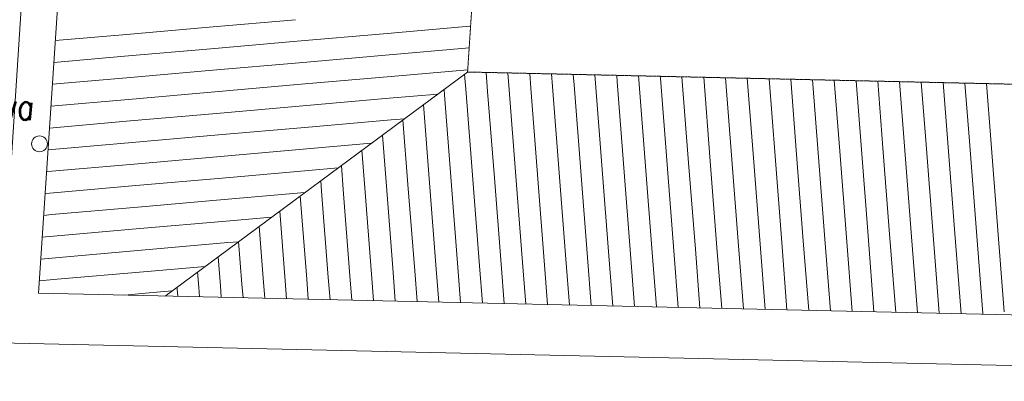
# Model space of a CAD drawing. Header units: millimetres. Extents: x -90830 to 24172, y -102460 to 73669.
# Tile 97 of 198: x -24333 to -17513, y 1890 to 4398. Entities that reach past the tile are written whole.
import ezdxf

# ---------------------------------------------------------------- set-up
doc = ezdxf.new("R2010")
doc.units = ezdxf.units.MM
doc.linetypes.add('GETRENNT2_S6', pattern=[0.012, 0.007, -0.001, 0.001, -0.001, 0.001, -0.001])
for name, color, linetype, lineweight in [('Algemeen', 253, 'Continuous', 9), ('B21-BUITENWANDEN_1', 253, 'Continuous', 9), ('Standard', 253, 'Continuous', 9), ('V27-DAKEN', 253, 'Continuous', 9), ('V36-HOOGTELIJN1500', 253, 'GETRENNT2_S6', 9)]:
    doc.layers.add(name, color=color, linetype=linetype, lineweight=lineweight)
doc.styles.add('ARIAL', font='arial.ttf')
doc.styles.add('TXT', font='txt.shx')

msp = doc.modelspace()

# ---------------------------------------------------------------- linework, layer by layer
at = {"layer": 'B21-BUITENWANDEN_1'}
msp.add_line((-23787.2, 8793.7), (-24202.4, 2501.4), dxfattribs=at)
at = {"layer": 'Standard'}
for p, q in [((-24027.5, 8949.1), (-24475.6, 2157.4)), ((-23021.3, 4346), (-22423.5, 4398.3)), ((-23619, 4293.8), (-23021.3, 4346)), ((-22410.5, 4248.9), (-21812.7, 4301.2)), ((-21812.7, 4301.2), (-21215, 4353.5)), ((-21215, 4353.5), (-21209.5, 4354)), ((-24086.8, 4252.8), (-23619, 4293.8)), ((-23008.2, 4196.6), (-22410.5, 4248.9)), ((-23605.9, 4144.3), (-23008.2, 4196.6)), ((-21799.7, 4151.8), (-21219.5, 4202.5)), ((-24096.8, 4101.4), (-23605.9, 4144.3)), ((-22995.1, 4047.2), (-22397.4, 4099.5)), ((-22397.4, 4099.5), (-21799.7, 4151.8)), ((-23592.8, 3994.9), (-22995.1, 4047.2)), ((-21786.6, 4002.3), (-21229.5, 4051.1)), ((-21101.8, 4032.4), (-21091.5, 3899.5)), ((-20951.1, 4029), (-20942, 3911.1)), ((-20800.4, 4025.7), (-20792.4, 3922.7)), ((-24106.8, 3949.9), (-23592.8, 3994.9)), ((-22384.3, 3950.1), (-21786.6, 4002.3)), ((-21251.3, 4019.9), (-21241.1, 3887.9)), ((-20649.7, 4022.3), (-20642.9, 3934.3)), ((-20499, 4018.9), (-20493.3, 3945.8)), ((-20348.2, 4015.6), (-20343.7, 3957.4)), ((-20343.7, 3957.4), (-20297.4, 3359.2)), ((-20197.5, 4012.2), (-20194.2, 3969)), ((-20194.2, 3969), (-20147.8, 3370.8)), ((-20046.8, 4008.8), (-20044.6, 3980.6)), ((-20044.6, 3980.6), (-19998.3, 3382.4)), ((-19896.1, 4005.4), (-19895.1, 3992.2)), ((-19895.1, 3992.2), (-19848.7, 3394)), ((-19745.4, 4002.1), (-19699.2, 3405.6)), ((-19594.7, 3998.7), (-19549.6, 3417.2)), ((-19444, 3995.3), (-19400.1, 3428.7)), ((-19293.3, 3992), (-19250.5, 3440.3)), ((-19142.6, 3988.6), (-19101, 3451.9)), ((-18991.9, 3985.2), (-18951.4, 3463.5)), ((-18841.1, 3981.8), (-18801.9, 3475.1)), ((-18690.4, 3978.5), (-18652.3, 3486.7)), ((-18539.7, 3975.1), (-18502.8, 3498.3)), ((-18389, 3971.7), (-18353.2, 3509.8)), ((-18238.3, 3968.4), (-18203.7, 3521.4)), ((-18087.6, 3965), (-18054.1, 3533)), ((-17936.9, 3961.6), (-17904.6, 3544.6)), ((-17786.2, 3958.2), (-17755, 3556.2)), ((-23579.7, 3845.5), (-22982, 3897.8)), ((-22982, 3897.8), (-22384.3, 3950.1)), ((-21393.6, 3914.4), (-21390.6, 3876.3)), ((-21241.1, 3887.9), (-21194.7, 3289.7)), ((-21091.5, 3899.5), (-21045.2, 3301.3)), ((-20942, 3911.1), (-20895.6, 3312.9)), ((-20792.4, 3922.7), (-20746.1, 3324.5)), ((-20642.9, 3934.3), (-20596.5, 3336)), ((-20493.3, 3945.8), (-20447, 3347.6)), ((-17635.5, 3954.9), (-17605.5, 3567.8)), ((-24116.8, 3798.5), (-23579.7, 3845.5)), ((-22371.2, 3800.6), (-21773.5, 3852.9)), ((-21773.5, 3852.9), (-21436.8, 3882.4)), ((-21390.6, 3876.3), (-21344.3, 3278.1)), ((-22969, 3748.3), (-22371.2, 3800.6)), ((-21535.8, 3809), (-21493.8, 3266.5)), ((-24126.8, 3647), (-23566.7, 3696)), ((-23566.7, 3696), (-22969, 3748.3)), ((-22358.2, 3651.2), (-21760.5, 3703.5)), ((-21760.5, 3703.5), (-21667.1, 3711.7)), ((-21678.1, 3703.5), (-21643.4, 3254.9)), ((-22955.9, 3598.9), (-22358.2, 3651.2)), ((-24136.8, 3495.6), (-23553.6, 3546.6)), ((-23553.6, 3546.6), (-22955.9, 3598.9)), ((-21820.4, 3598), (-21792.9, 3243.4)), ((-17755, 3556.2), (-17708.7, 2958)), ((-17605.5, 3567.8), (-17559.1, 2969.6)), ((-22942.8, 3449.5), (-22345.1, 3501.8)), ((-22345.1, 3501.8), (-21897.4, 3540.9)), ((-21962.7, 3492.5), (-21942.5, 3231.8)), ((-18652.3, 3486.7), (-18606, 2888.5)), ((-18502.8, 3498.3), (-18456.4, 2900)), ((-18353.2, 3509.8), (-18306.9, 2911.6)), ((-18203.7, 3521.4), (-18157.3, 2923.2)), ((-18054.1, 3533), (-18007.8, 2934.8)), ((-17904.6, 3544.6), (-17858.2, 2946.4)), ((-23540.5, 3397.2), (-22942.8, 3449.5)), ((-19549.6, 3417.2), (-19503.3, 2818.9)), ((-19400.1, 3428.7), (-19353.7, 2830.5)), ((-19250.5, 3440.3), (-19204.2, 2842.1)), ((-19101, 3451.9), (-19054.6, 2853.7)), ((-18951.4, 3463.5), (-18905.1, 2865.3)), ((-18801.9, 3475.1), (-18755.5, 2876.9)), ((-24146.8, 3344.1), (-24138.2, 3344.9)), ((-24138.2, 3344.9), (-23540.5, 3397.2)), ((-22929.7, 3300), (-22332, 3352.3)), ((-22332, 3352.3), (-22127.7, 3370.2)), ((-22105, 3387), (-22092, 3220.2)), ((-20447, 3347.6), (-20400.6, 2749.4)), ((-20297.4, 3359.2), (-20251.1, 2761)), ((-20147.8, 3370.8), (-20101.5, 2772.6)), ((-19998.3, 3382.4), (-19952, 2784.2)), ((-19848.7, 3394), (-19802.4, 2795.8)), ((-19699.2, 3405.6), (-19652.8, 2807.4)), ((-23527.5, 3247.7), (-22929.7, 3300)), ((-22247.2, 3281.6), (-22241.6, 3208.6)), ((-21344.3, 3278.1), (-21297.9, 2679.9)), ((-21194.7, 3289.7), (-21148.4, 2691.5)), ((-21045.2, 3301.3), (-20998.8, 2703.1)), ((-20895.6, 3312.9), (-20849.3, 2714.7)), ((-20746.1, 3324.5), (-20699.7, 2726.3)), ((-20596.5, 3336), (-20550.2, 2737.8)), ((-24125.2, 3195.5), (-23527.5, 3247.7)), ((-22241.6, 3208.6), (-22195.2, 2610.4)), ((-22092, 3220.2), (-22045.7, 2622)), ((-21942.5, 3231.8), (-21896.1, 2633.6)), ((-21792.9, 3243.4), (-21746.6, 2645.2)), ((-21643.4, 3254.9), (-21597, 2656.7)), ((-21493.8, 3266.5), (-21447.5, 2668.3)), ((-24156.7, 3192.7), (-24125.2, 3195.5)), ((-23514.4, 3098.3), (-22916.7, 3150.6)), ((-22916.7, 3150.6), (-22357.9, 3199.5)), ((-22389.5, 3176.1), (-22344.8, 2598.8)), ((-24112.1, 3046), (-23514.4, 3098.3)), ((-22531.8, 3070.6), (-22494.3, 2587.2)), ((-24166.7, 3041.2), (-24112.1, 3046)), ((-23501.3, 2948.9), (-22903.6, 3001.2)), ((-22903.6, 3001.2), (-22588.2, 3028.8)), ((-24099, 2896.6), (-23501.3, 2948.9)), ((-22674.1, 2965.1), (-22643.9, 2575.6)), ((-18007.8, 2934.8), (-17963.4, 2361.8)), ((-17858.2, 2946.4), (-17812.7, 2358.4)), ((-17708.7, 2958), (-17662.3, 2359.8)), ((-17559.1, 2969.6), (-17512.8, 2371.4)), ((-24176.7, 2889.8), (-24099, 2896.6)), ((-18905.1, 2865.3), (-18867.7, 2382)), ((-18755.5, 2876.9), (-18716.9, 2378.7)), ((-18606, 2888.5), (-18566.2, 2375.3)), ((-18456.4, 2900), (-18415.5, 2371.9)), ((-18306.9, 2911.6), (-18264.8, 2368.5)), ((-18157.3, 2923.2), (-18114.1, 2365.2)), ((-24086, 2747.2), (-23488.2, 2799.5)), ((-23488.2, 2799.5), (-22890.5, 2851.8)), ((-22890.5, 2851.8), (-22818.5, 2858.1)), ((-22816.3, 2859.6), (-22793.4, 2564)), ((-19652.8, 2807.4), (-19621.2, 2398.9)), ((-19503.3, 2818.9), (-19470.5, 2395.5)), ((-19353.7, 2830.5), (-19319.8, 2392.1)), ((-19204.2, 2842.1), (-19169.1, 2388.8)), ((-19054.6, 2853.7), (-19018.4, 2385.4)), ((-24186.7, 2738.3), (-24086, 2747.2)), ((-22958.6, 2754.2), (-22943, 2552.5)), ((-20550.2, 2737.8), (-20525.5, 2419.1)), ((-20400.6, 2749.4), (-20374.8, 2415.7)), ((-20251.1, 2761), (-20224, 2412.4)), ((-20101.5, 2772.6), (-20073.3, 2409)), ((-19952, 2784.2), (-19922.6, 2405.6)), ((-19802.4, 2795.8), (-19771.9, 2402.3)), ((-23475.2, 2650), (-23048.8, 2687.3)), ((-21447.5, 2668.3), (-21429.7, 2439.3)), ((-21297.9, 2679.9), (-21279, 2436)), ((-21148.4, 2691.5), (-21128.3, 2432.6)), ((-20998.8, 2703.1), (-20977.6, 2429.2)), ((-20849.3, 2714.7), (-20826.9, 2425.9)), ((-20699.7, 2726.3), (-20676.2, 2422.5)), ((-24196.7, 2586.9), (-24072.9, 2597.7)), ((-24072.9, 2597.7), (-23475.2, 2650)), ((-23100.9, 2648.7), (-23092.5, 2540.9)), ((-22344.8, 2598.8), (-22334, 2459.6)), ((-22195.2, 2610.4), (-22183.3, 2456.2)), ((-22045.7, 2622), (-22032.6, 2452.8)), ((-21896.1, 2633.6), (-21881.9, 2449.5)), ((-21746.6, 2645.2), (-21731.2, 2446.1)), ((-21597, 2656.7), (-21580.4, 2442.7)), ((-23243.2, 2543.2), (-23242.1, 2529.3)), ((-23242.1, 2529.3), (-23238.3, 2479.8)), ((-23092.5, 2540.9), (-23087.5, 2476.4)), ((-22943, 2552.5), (-22936.8, 2473.1)), ((-22793.4, 2564), (-22786.1, 2469.7)), ((-22643.9, 2575.6), (-22635.4, 2466.3)), ((-22494.3, 2587.2), (-22484.7, 2462.9)), ((-24202.4, 2501.4), (-12773.8, 2245.7)), ((-23605.8, 2488), (-23462.1, 2500.6)), ((-23462.1, 2500.6), (-23279, 2516.6)), ((-17662.3, 2359.8), (-17662, 2355.1)), ((-24475.6, 2157.4), (-12523.7, 1890))]:
    msp.add_line(p, q, dxfattribs=at)
msp.add_circle((-24195.6, 3537.2), 55, dxfattribs=at)
at = {"layer": 'V27-DAKEN'}
msp.add_line((-21230.6, 4035.3), (-23326, 2481.8), dxfattribs=at)
at = {"layer": 'V36-HOOGTELIJN1500'}
for p, q in [((-21230.6, 4035.3), (-21071.7, 6443.2)), ((-15635.6, 3910.1), (-21230.6, 4035.3))]:
    msp.add_line(p, q, dxfattribs=at)

# ---------------------------------------------------------------- texts
at = {"layer": 'Algemeen', "insert": (-21818.4, 7316.9), "char_height": 200, "width": 6333.599, "attachment_point": 7, "rotation": 328.46555, "style": 'ARIAL'}
msp.add_mtext('\\W1.00;tusssen\\~de\\~gordingen\\~met\\~120mm\\~Isover\\~Rollisol+', dxfattribs=at)
at = {"layer": 'Standard', "insert": (-24601.3, 3734.9), "char_height": 180, "width": 425.13, "attachment_point": 7, "rotation": 354.34227, "style": 'TXT'}
msp.add_mtext('\\W0.78;hwa', dxfattribs=at)

doc.saveas('drawing.dxf')
